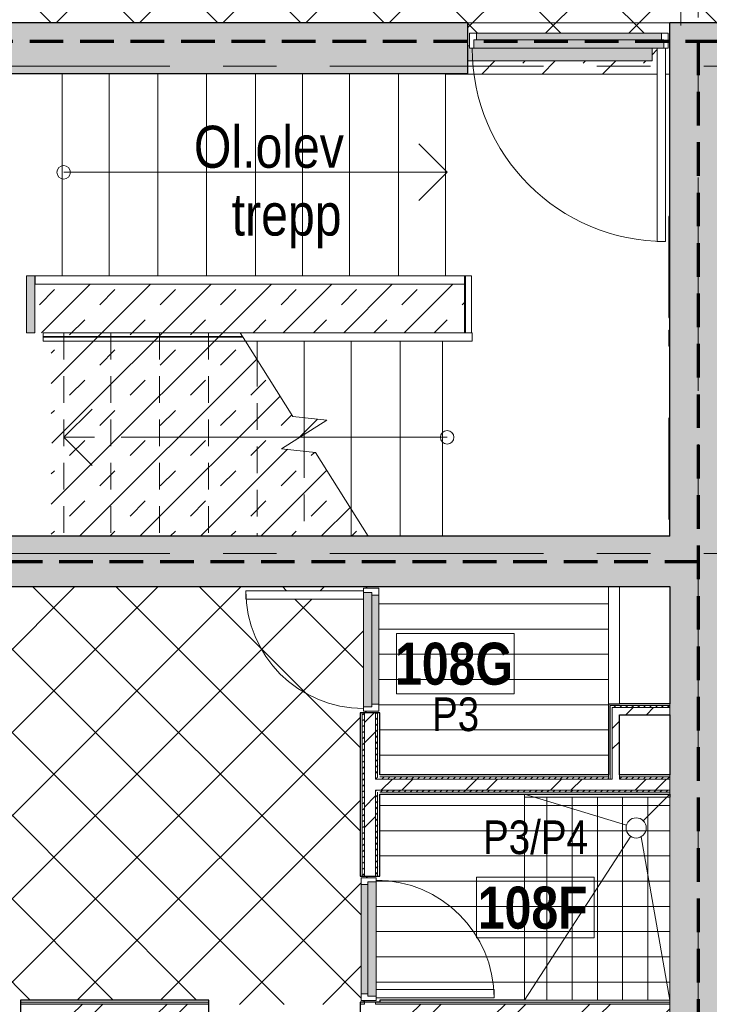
# Model space of a CAD drawing. Header units: millimetres. Extents: x -2180 to 54567, y -1945 to 22251.
# Tile 55 of 143: x 7965 to 12065, y 4817 to 10677. Entities that reach past the tile are written whole.
import ezdxf

# ---------------------------------------------------------------- set-up
doc = ezdxf.new("R2010")
doc.units = ezdxf.units.MM
for name, pattern in [('EST_Dash_2_1_', [300, 200, -100]), ('Grid Line 1_2_', [2222.5, 1270, -317.5, 317.5, -317.5]), ('Overhead', [396.875, 238.125, -158.75]), ('Overhead 1_16_', [257.96875, 158.75, -99.21875])]:
    doc.linetypes.add(name, pattern=pattern)
for name, color, linetype, lineweight, true_color in [('_ hall', 9, 'Continuous', 9, 0x808080), ('_Beyond_-1', 7, 'Continuous', 9, 0x646464), ('Color Fill-1', 7, 'Continuous', 9, 0xab8450), ('Color Fill-3', 9, 'Continuous', 9, 0x808080), ('Color Fill-4', 7, 'Continuous', 9, 0xba7474), ('Cut Pattern-1', 7, 'Continuous', 9, 0x787878), ('Cut Pattern-2', 7, 'Continuous', 25, 0x787878), ('Detail Items-1', 9, 'Continuous', 9, 0x808080), ('Doors-1', 7, 'Continuous', 9, 0x7b918a), ('Doors-3', 7, 'Continuous', 9, 0x646464), ('Generic Models-1', 7, 'Continuous', 9, 0x7b918a), ('Railings-1', 7, 'Continuous', 9, 0xbd9e5e), ('Room Tags-1', 7, 'Continuous', 9, 0x800000), ('SMA_Tuletõkkesektsioon', 1, 'EST_Dash_2_1_', 70, 0xff0000), ('Text Notes-2', 9, 'Continuous', 9, 0x808080)]:
    doc.layers.add(name, color=color, linetype=linetype, lineweight=lineweight, true_color=true_color)
for name, color, linetype, lineweight in [('_Above_ Outlines', 7, 'Overhead 1_16_', 9), ('_Above_ Railings Cut Line', 7, 'Continuous', 9), ('_Beyond_', 7, 'Continuous', 9), ('_Overhead_', 7, 'Overhead', 9), ('Common Edges', 7, 'Continuous', 9), ('Cut Pattern-3', 7, 'Continuous', 9), ('Doors', 7, 'Continuous', 9), ('Doors-2', 7, 'Continuous', 18), ('Floors', 7, 'Continuous', 9), ('Generic Models', 7, 'Continuous', 9), ('Generic Models-2', 7, 'Continuous', 25), ('Grids-1', 7, 'Grid Line 1_2_', 9), ('Plan Swing', 7, 'Continuous', 9), ('Railings', 7, 'Continuous', 9), ('Rails', 7, 'Continuous', 9), ('Room Tags', 7, 'Continuous', 9), ('Stairs', 7, 'Continuous', 9), ('Thin Lines', 7, 'Continuous', 9), ('Walls-1', 7, 'Continuous', 25)]:
    doc.layers.add(name, color=color, linetype=linetype, lineweight=lineweight)
doc.styles.add('Swis721 Cn BT', font='swissc.ttf', dxfattribs={"height": 250})
doc.styles.add('Swis721 Cn BT_1', font='swissc.ttf', dxfattribs={"height": 200})
doc.styles.add('Swis721 Cn BT_B', font='swisscb.ttf', dxfattribs={"height": 250})
pattern_1 = [(45, (0, 0), (0, 35.35534), [25, -25])]
pattern_2 = [(45, (0, 0), (-251.447, 251.447), []), (45, (0, 381), (-251.447, 251.447), [])]
pattern_3 = [(45, (0, 0), (-247.4874, 247.4874), []), (135, (0, 0), (-247.4874, -247.4874), [])]
pattern_4 = [(0, (0, 0), (0, 150), [])]

# ---------------------------------------------------------------- blocks, each defined once
blk = doc.blocks.new('SMA_D01_ 1-poolne - SU-P-01 - 1200x2100 EI 1korrus-2305947-1 Korruse põrandate plaan')
at = {"layer": 'Doors-1'}
for points in [[(525, 50), (550, 50), (550, 90), (-550, 90), (-550, 50), (495, 50)], [(550, 0), (565, 0), (565, 50), (-565, 50), (-565, 0), (529.5, 0)]]:
    blk.add_hatch(color=256, dxfattribs=at).paths.add_polyline_path(points, flags=0)
at = {"layer": 'Doors'}
for p, q in [((-550, 90), (550, 90)), ((550, 50), (-550, 50)), ((-565, 0), (525, 0))]:
    blk.add_line(p, q, dxfattribs=at)
at = {"layer": 'Doors-2'}
for p, q in [((-590, 0), (-590, 90)), ((-590, 90), (-550, 90)), ((-550, 90), (-550, 50)), ((550, 50), (550, 90)), ((550, 90), (590, 90)), ((590, 90), (590, 0)), ((-565, 50), (-565, 0)), ((-550, 50), (-565, 50)), ((565, 50), (550, 50)), ((565, 0), (565, 50)), ((-565, 0), (-590, 0)), ((525, 0), (575, 0)), ((525, -1150), (525, 0)), ((575, 0), (575, -1150)), ((590, 0), (575, 0)), ((575, -1150), (525, -1150))]:
    blk.add_line(p, q, dxfattribs=at)
at = {"layer": 'Plan Swing'}
blk.add_arc((575, 0), 1150, 180, 270, dxfattribs=at)
blk = doc.blocks.new('Generic Models 33 - Generic Models 27-1145208-1 Korruse põrandate plaan')
at = {"layer": 'Generic Models'}
for p, q in [((10496.9, 10352.8), (10496.9, 9152.8)), ((11755.5, 10352.8), (10496.9, 10352.8)), ((10700.1, 10352.8), (10665.1, 10352.8)), ((10890.4, 10352.8), (10845.8, 10352.8)), ((10942.6, 10352.8), (10903, 10352.8)), ((11665.2, 10352.8), (11625.2, 10352.8)), ((11695.2, 10352.8), (11665.2, 10352.8)), ((11730.1, 10352.8), (11718.6, 10352.8)), ((11730.5, 10352.8), (11730.1, 10352.8)), ((11830.5, 10352.8), (11805.5, 10352.8)), ((10610.7, 9152.8), (10615.7, 9152.8)), ((10615.7, 9152.8), (10615.7, 8814)), ((10479.2, 8764), (10479.2, 7602.8)), ((10665.1, 7602.8), (10700.1, 7602.8)), ((10845.8, 7602.8), (10866.5, 7602.8)), ((10866.5, 7602.8), (10875.3, 7602.8)), ((10875.3, 7602.8), (10890.4, 7602.8)), ((10903, 7602.8), (10942.6, 7602.8)), ((11625.2, 7602.8), (11665.2, 7602.8)), ((11666.2, 7602.8), (11695.2, 7602.8)), ((11718.6, 7602.8), (11730.1, 7602.8))]:
    blk.add_line(p, q, dxfattribs=at)
blk = doc.blocks.new('SMA_D01_ 1-poolne - SU-P-01 - 1200x2100 EI-1929719-1 Korruse põrandate plaan')
at = {"layer": '_Beyond_-1'}
blk.add_hatch(color=256, dxfattribs=at).paths.add_polyline_path([(-455.1, -55), (590, -55), (590, 21.1), (-495, 21.1), (-495, 35), (-505, 35), (-505, -55), (-470, -55)], flags=0)
at = {"layer": '_Beyond_'}
for p, q in [((-505, 35), (-495, 35)), ((590, 21.1), (590, -55)), ((590, -55), (-505, -55))]:
    blk.add_line(p, q, dxfattribs=at)
blk = doc.blocks.new('SMA_D01_ 1-poolne - SU-P-04 - 750x2100-1929737-1 Korruse põrandate plaan')
at = {"layer": 'Doors-3'}
for points in [[(340, 38), (-340, 38), (-340, -12), (340, -12), (340, 24.6)], [(325, -52), (325, -12), (-325, -12), (-325, -52), (59.1, -52)]]:
    blk.add_hatch(color=256, dxfattribs=at).paths.add_polyline_path(points, flags=0)
at = {"layer": 'Doors'}
for p, q in [((300, 38), (-340, 38)), ((-325, -12), (325, -12)), ((325, -52), (-325, -52))]:
    blk.add_line(p, q, dxfattribs=at)
at = {"layer": 'Doors-2'}
for p, q in [((350, 738), (300, 738)), ((300, 738), (300, 38)), ((350, 38), (350, 738)), ((-340, 38), (-365, 38)), ((-365, 38), (-365, -52)), ((-340, -12), (-340, 38)), ((300, 38), (350, 38)), ((340, 38), (340, -12)), ((365, 38), (350, 38)), ((365, -52), (365, 38)), ((-365, -52), (-325, -52)), ((-325, -12), (-340, -12)), ((-325, -52), (-325, -12)), ((340, -12), (325, -12)), ((325, -12), (325, -52)), ((325, -52), (365, -52))]:
    blk.add_line(p, q, dxfattribs=at)
at = {"layer": 'Plan Swing'}
blk.add_arc((350, 38), 700, 90, 180, dxfattribs=at)
blk = doc.blocks.new('Railing - Railing-1753870-1 Korruse põrandate plaan')
at = {"layer": '_Above_ Railings Cut Line'}
for p, q in [((8105.7, 8764), (8105.7, 8814)), ((9275.9, 8814), (8105.7, 8814)), ((8105.7, 8764), (8105.7, 8814)), ((9275.9, 8814), (8105.7, 8814)), ((8105.7, 8764), (8105.7, 8814)), ((9275.9, 8814), (8105.7, 8814)), ((8105.7, 8787.5), (8105.7, 8790.5)), ((9290.7, 8790.5), (8105.7, 8790.5)), ((8105.7, 8787.5), (8105.7, 8790.5)), ((9290.7, 8790.5), (8105.7, 8790.5)), ((8105.7, 8787.5), (8105.7, 8790.5)), ((9290.7, 8790.5), (8105.7, 8790.5)), ((8105.7, 8787.5), (8105.7, 8790.5)), ((9290.7, 8790.5), (8105.7, 8790.5)), ((8105.7, 8787.5), (8105.7, 8790.5)), ((9290.7, 8790.5), (8105.7, 8790.5)), ((8105.7, 8787.5), (8105.7, 8790.5)), ((9290.7, 8790.5), (8105.7, 8790.5)), ((8105.7, 8787.5), (8105.7, 8790.5)), ((9290.7, 8790.5), (8105.7, 8790.5)), ((8105.7, 8787.5), (8105.7, 8790.5)), ((9290.7, 8790.5), (8105.7, 8790.5)), ((8105.7, 8787.5), (8105.7, 8790.5)), ((9290.7, 8790.5), (8105.7, 8790.5)), ((8105.7, 8787.5), (8105.7, 8790.5)), ((9290.7, 8790.5), (8105.7, 8790.5)), ((8105.7, 8787.5), (8105.7, 8790.5)), ((9290.7, 8790.5), (8105.7, 8790.5)), ((8105.7, 8787.5), (8105.7, 8790.5)), ((9290.7, 8790.5), (8105.7, 8790.5)), ((8105.7, 8787.5), (8105.7, 8790.5)), ((9290.7, 8790.5), (8105.7, 8790.5)), ((8105.7, 8787.5), (8105.7, 8790.5)), ((9290.7, 8790.5), (8105.7, 8790.5)), ((8105.7, 8787.5), (8105.7, 8790.5)), ((9290.7, 8790.5), (8105.7, 8790.5)), ((9292.6, 8787.5), (8105.7, 8787.5)), ((9292.6, 8787.5), (8105.7, 8787.5)), ((9292.6, 8787.5), (8105.7, 8787.5)), ((9292.6, 8787.5), (8105.7, 8787.5)), ((9292.6, 8787.5), (8105.7, 8787.5)), ((9292.6, 8787.5), (8105.7, 8787.5)), ((9292.6, 8787.5), (8105.7, 8787.5)), ((9292.6, 8787.5), (8105.7, 8787.5)), ((9292.6, 8787.5), (8105.7, 8787.5)), ((9292.6, 8787.5), (8105.7, 8787.5)), ((9292.6, 8787.5), (8105.7, 8787.5)), ((9292.6, 8787.5), (8105.7, 8787.5)), ((9292.6, 8787.5), (8105.7, 8787.5)), ((9292.6, 8787.5), (8105.7, 8787.5)), ((9292.6, 8787.5), (8105.7, 8787.5)), ((9307.4, 8764), (8105.7, 8764)), ((9307.4, 8764), (8105.7, 8764)), ((9307.4, 8764), (8105.7, 8764))]:
    blk.add_line(p, q, dxfattribs=at)
at = {"layer": 'Rails'}
for p, q in [((9275.9, 8814), (9307.4, 8764)), ((10655.7, 8814), (9275.9, 8814)), ((10655.7, 8814), (10655.7, 8764)), ((10655.7, 8764), (9307.4, 8764))]:
    blk.add_line(p, q, dxfattribs=at)
blk = doc.blocks.new('Railing - Railing-1753888-1 Korruse põrandate plaan')
at = {"layer": 'Rails'}
for p, q in [((8056.9, 9152.8), (10610.7, 9152.8)), ((8056.9, 9102.8), (8056.9, 9152.8)), ((8193.8, 9152.8), (8216.9, 9152.8)), ((8216.9, 9152.8), (8293.2, 9152.8)), ((8293.2, 9152.8), (8496.9, 9152.8)), ((8496.9, 9152.8), (8579.8, 9152.8)), ((8579.8, 9152.8), (8786.9, 9152.8)), ((8786.9, 9152.8), (8866.5, 9152.8)), ((8866.5, 9152.8), (9076.9, 9152.8)), ((9076.9, 9152.8), (9153.2, 9152.8)), ((9153.2, 9152.8), (9366.9, 9152.8)), ((9366.9, 9152.8), (9439.8, 9152.8)), ((9439.8, 9152.8), (9646.9, 9152.8)), ((9646.9, 9152.8), (9726.5, 9152.8)), ((9726.5, 9152.8), (9926.9, 9152.8)), ((9926.9, 9152.8), (10013.2, 9152.8)), ((10013.2, 9152.8), (10216.9, 9152.8)), ((10216.9, 9152.8), (10299.8, 9152.8)), ((10610.7, 9152.8), (10610.7, 9102.8)), ((8056.9, 9102.8), (10610.7, 9102.8))]:
    blk.add_line(p, q, dxfattribs=at)
blk = doc.blocks.new('Railing - Railing-1793160-1 Korruse põrandate plaan')
at = {"layer": 'Rails'}
for p, q in [((10610.7, 9152.8), (10650.7, 9152.8)), ((10650.7, 8814), (10650.7, 9152.8)), ((10610.7, 9102.8), (10610.7, 8814))]:
    blk.add_line(p, q, dxfattribs=at)
blk = doc.blocks.new('Railing - Railing-2304121-1 Korruse põrandate plaan')
at = {"layer": 'Railings-1'}
blk.add_hatch(color=256, dxfattribs=at).paths.add_polyline_path([(8038.4, 8814), (8055.2, 8814), (8055.2, 9152.8), (8005.2, 9152.8), (8005.2, 8814)], flags=0)
at = {"layer": 'Rails'}
for p, q in [((8005.2, 9152.8), (8055.2, 9152.8)), ((8005.2, 9152.8), (8005.2, 8814)), ((8005.2, 9152.8), (8028.9, 9152.8)), ((8005.2, 9152.8), (8005.2, 8814)), ((8031.5, 9152.8), (8055.2, 9152.8)), ((8055.2, 8814), (8055.2, 9152.8)), ((8055.2, 8814), (8005.2, 8814)), ((8028.9, 8814), (8005.2, 8814)), ((8055.2, 8814), (8031.5, 8814))]:
    blk.add_line(p, q, dxfattribs=at)
blk = doc.blocks.new('Generic Models 35 - Generic Models 8-2304221-1 Korruse põrandate plaan')
at = {"layer": 'Generic Models-1'}
for points in [[(11801.3, 9429.2), (11806.3, 9429.2), (11806.3, 9462), (11801.3, 9462), (11801.3, 9446.2)], [(11806.3, 9366.2), (11806.3, 9429.2), (11801.3, 9429.2), (11801.3, 9366.2)]]:
    blk.add_hatch(color=256, dxfattribs=at).paths.add_polyline_path(points, flags=0)
at = {"layer": 'Generic Models'}
for p, q in [((11801.3, 9429.2), (11801.3, 9462)), ((11806.3, 9462), (11801.3, 9462)), ((11801.3, 9366.2), (11801.3, 9429.2)), ((11801.3, 9429.2), (11806.3, 9429.2)), ((11801.3, 9366.2), (11806.3, 9366.2))]:
    blk.add_line(p, q, dxfattribs=at)
at = {"layer": 'Generic Models-2'}
for p, q in [((11801.3, 10137.1), (11801.3, 9537.1)), ((11806.3, 10137.1), (11801.3, 10137.1)), ((11806.3, 9537.1), (11806.3, 10137.1)), ((11801.3, 9537.1), (11806.3, 9537.1)), ((11801.3, 8937.1), (11801.3, 8337.1)), ((11806.3, 8937.1), (11801.3, 8937.1)), ((11806.3, 8337.1), (11806.3, 8937.1)), ((11801.3, 8337.1), (11806.3, 8337.1))]:
    blk.add_line(p, q, dxfattribs=at)
blk = doc.blocks.new('1_0 Room Tag - 2_5mm Nr-411650-1 Korruse põrandate plaan')
at = {"layer": 'Room Tags'}
for p, q in [((3.5, 1.8), (-3.5, 1.8)), ((-3.5, 1.8), (-3.5, -1.8)), ((3.5, 1.8), (3.5, -1.8)), ((3.5, -1.8), (-3.5, -1.8))]:
    blk.add_line(p, q, dxfattribs=at)

msp = doc.modelspace()

# ---------------------------------------------------------------- hatches: boundary and pattern name
at = {"layer": 'Color Fill-1'}
h = msp.add_hatch(dxfattribs=at)
h.set_pattern_fill('FP_39', color=256, style=0, pattern_type=2)
h.set_pattern_definition(pattern_3)
h.paths.add_polyline_path([(10640.5, 10521), (10640.5, 10597.1), (11755.5, 10597.1), (11755.5, 10657.1), (12147.2, 10656.8), (12147.2, 10612.1), (15187.1, 10612.1), (15187.1, 10554.1), (15197.1, 10554.1), (15197.1, 10606.1), (16377.1, 10606.1), (16377.1, 10554.1), (16387.1, 10554.1), (16387.1, 10612.1), (20601, 10612.1), (20601, 10554.1), (20611, 10554.1), (20611, 10586.1), (21591, 10586.1), (21591, 10554.1), (21601, 10554.1), (21601, 10612.1), (23843.1, 10612.1), (23843.1, 10575.2), (24163.1, 10575.2), (24163.1, 10577.1), (24218.2, 10577.1), (24218.2, 10575.2), (25418.2, 10575.2), (25418.2, 10577.1), (25547.1, 10577.1), (25547.1, 10582.1), (26027.1, 10582.1), (26027.1, 10577.1), (30166, 10577.1), (30166, 11857.1), (27666.3, 11857.1), (27666.3, 11915.1), (27656.3, 11915.1), (27656.3, 11857.1), (27641.3, 11857.1), (27641.3, 10907.1), (27591.3, 10907.1), (27591.3, 11857.1), (26676.3, 11857.1), (26676.3, 11915.1), (26666.3, 11915.1), (26666.3, 11857.1), (21513.7, 11857.1), (21513.7, 11915.1), (21503.7, 11915.1), (21503.7, 11883.1), (20523.7, 11883.1), (20523.7, 11915.1), (20513.7, 11915.1), (20513.7, 11857.1), (15601.3, 11857.1), (15601.3, 11915.1), (15591.3, 11915.1), (15591.3, 11883.1), (14611.3, 11883.1), (14611.3, 11915.1), (14601.3, 11915.1), (14601.3, 11857.1), (9517.3, 11857.1), (9517.3, 11915.1), (9507.3, 11915.1), (9507.3, 11857.1), (8592.3, 11857.1), (8592.3, 10907.1), (8542.3, 10907.1), (8542.3, 11857.1), (8527.3, 11857.1), (8527.3, 11915.1), (8517.3, 11915.1), (8517.3, 11857.1), (6132.8, 11857.1), (6132.8, 11854.1), (5982.8, 11854.1), (5982.8, 10654.1), (6132.8, 10654.1), (6132.8, 10657.1), (10630.5, 10657.1), (10630.5, 10521)], flags=0)
h = msp.add_hatch(dxfattribs=at)
h.set_pattern_fill('FP_39', color=256, style=0, pattern_type=2)
h.set_pattern_definition(pattern_3)
h.paths.add_polyline_path([(9979.6, 4785), (9989.6, 4785), (9989.6, 4830.5), (10047.6, 4830.5), (10047.6, 4840.5), (9995.6, 4840.5), (9995.6, 5570.5), (10047.6, 5570.5), (10047.6, 5580.5), (9989.6, 5580.5), (9989.6, 6552.8), (10047.6, 6552.8), (10047.6, 6562.8), (10009.6, 6562.8), (10009.6, 7227.8), (9309.6, 7227.8), (9309.6, 7277.8), (10009.6, 7277.8), (10009.6, 7292.8), (10047.6, 7292.8), (10047.6, 7302.8), (7731.1, 7302.8), (7731.1, 7452.8), (7706.1, 7452.8), (7706.1, 6302.8), (7656.1, 6302.8), (7656.1, 7452.8), (6531.1, 7452.8), (6531.1, 7250), (5455.6, 7250), (5455.6, 7358.3), (2999.1, 7358.3), (2999.1, 7258.3), (2941.1, 7258.3), (2941.1, 7248.3), (2973.1, 7248.3), (2973.1, 6368.3), (2941.1, 6368.3), (2941.1, 6358.3), (2999.1, 6358.3), (2999.1, 5755), (2941.1, 5755), (2941.1, 5745), (2973.1, 5745), (2973.1, 4865), (2941.1, 4865), (2941.1, 4855), (3099.1, 4855), (3099.1, 4797), (3109.1, 4797), (3109.1, 4829), (3989.1, 4829), (3989.1, 4797), (3999.1, 4797), (3999.1, 4855), (7070.3, 4855), (7070.3, 4785), (7080.3, 4785), (7080.3, 4817), (7960.3, 4816.8), (7960.3, 4785), (7970.3, 4785), (7970.3, 4843), (9089.6, 4843), (9089.6, 4785), (9099.6, 4785), (9099.6, 4817), (9979.6, 4817)], flags=0)
at = {"layer": 'Color Fill-3'}
h = msp.add_hatch(dxfattribs=at)
h.set_pattern_fill('FP_42', color=256, style=0, pattern_type=2)
h.set_pattern_definition(pattern_4)
h.paths.add_polyline_path([(11466, 6183), (11466, 7302.8), (10047.6, 7302.8), (10047.6, 7292.8), (10099.6, 7292.8), (10099.6, 6562.8), (10047.6, 6562.8), (10047.6, 6552.8), (10105.6, 6552.8), (10105.6, 6183), (11341.8, 6183)], flags=0)
h = msp.add_hatch(dxfattribs=at)
h.set_pattern_fill('FP_42', color=256, style=0, pattern_type=2)
h.set_pattern_definition(pattern_4)
h.paths.add_polyline_path([(10047.6, 4830.5), (10105.6, 4830.5), (10105.6, 4843), (10966.9, 4843), (10966.9, 6050.1), (11830.5, 6050.1), (11830.5, 6067), (10105.6, 6067), (10105.6, 5580.5), (10047.6, 5580.5), (10047.6, 5570.5), (10085.6, 5570.5), (10085.6, 4905.5), (10785.6, 4905.5), (10785.6, 4855.5), (10085.6, 4855.5), (10085.6, 4840.5), (10047.6, 4840.5)], flags=0)
at = {"layer": 'Color Fill-4'}
h = msp.add_hatch(dxfattribs=at)
h.set_pattern_fill('FP_41', color=256, style=0, pattern_type=2)
h.set_pattern_definition([(45, (0, 0), (-179.605, 179.605), []), (45, (179.6, 0), (-179.605, 179.605), [127, -127])])
h.paths.add_polyline_path([(7731.1, 7452.8), (7731.1, 7602.8), (6531.1, 7602.8), (6531.1, 7455), (6541.1, 7455), (6541.1, 7542.8), (7721.1, 7542.8), (7721.1, 7452.8)], flags=0)
h.paths.add_polyline_path([(10037.9, 7602.8), (9724.5, 8100.9), (9522.5, 8123.8), (9791.3, 8292.9), (9589.3, 8315.9), (9275.9, 8814), (10610.7, 8814), (10610.7, 9102.8), (8056.9, 9102.8), (8056.9, 9152.8), (8055.2, 9152.8), (8055.2, 8814), (8153, 8814), (8153, 8251.6), (8156.9, 8251.6), (8156.9, 8151.6), (8153, 8151.6), (8153, 7602.8), (10007.1, 7602.8)], flags=0)
h.paths.add_polyline_path([(6022.3, 7660), (6144.3, 7660), (6144.3, 10357.1), (6022.3, 10357.1), (6022.3, 8184)], flags=0)
h.paths.add_polyline_path([(10680.4, 10352.8), (11755.5, 10352.8), (11755.5, 10507.1), (11725.5, 10507.1), (11725.5, 10431), (10630.5, 10431), (10630.5, 10357.1), (10496.9, 10357.1), (10496.9, 10352.8), (10630.5, 10352.8)], flags=0)
at = {"layer": 'Cut Pattern-1'}
h = msp.add_hatch(color=256, dxfattribs=at)
h.paths.add_polyline_path([(11800.8, 7302.8), (11830.5, 7302.8), (11830.5, 7602.8), (7731.1, 7602.8), (7731.1, 7302.8), (10680.4, 7302.8)], flags=0)
h.paths.add_polyline_path([(6360.5, 7302.8), (6531.1, 7302.8), (6531.1, 7602.8), (6360.5, 7602.8), (6360.5, 7358.3)], flags=0)
msp.add_hatch(color=256, dxfattribs=at).paths.add_polyline_path([(11923.7, 4354.6), (12130.5, 4354.6), (12130.5, 7236), (11830.5, 7236), (11830.5, 4354.6)], flags=0)
h = msp.add_hatch(dxfattribs=at)
h.set_pattern_fill('FP_3', color=256, style=0, pattern_type=2)
h.set_pattern_definition(pattern_2)
h.paths.add_polyline_path([(11530.5, 6158), (11530.5, 6582.8), (11488.5, 6582.8), (11488.5, 6158)], flags=0)
h = msp.add_hatch(dxfattribs=at)
h.set_pattern_fill('FP_3', color=256, style=0, pattern_type=2)
h.set_pattern_definition(pattern_2)
h.paths.add_polyline_path([(11811.3, 6540.8), (11830.5, 6540.8), (11830.5, 6582.8), (11530.5, 6582.8), (11530.5, 6540.8), (11804, 6540.8)], flags=0)
h = msp.add_hatch(dxfattribs=at)
h.set_pattern_fill('FP_3', color=256, style=0, pattern_type=2)
h.set_pattern_definition(pattern_2)
h.paths.add_polyline_path([(10080.6, 4818), (10080.6, 4830.5), (10014.6, 4830.5), (10014.6, 4818)], flags=0)
h.paths.add_polyline_path([(10080.6, 5580.5), (10080.6, 6552.8), (10014.6, 6552.8), (10014.6, 5580.5)], flags=0)
h = msp.add_hatch(dxfattribs=at)
h.set_pattern_fill('FP_3', color=256, style=0, pattern_type=2)
h.set_pattern_definition(pattern_2)
h.paths.add_polyline_path([(11302.1, 6092), (11830.5, 6092), (11830.5, 6158), (10080.6, 6158), (10080.6, 6092), (10680.4, 6092)], flags=0)
h = msp.add_hatch(dxfattribs=at)
h.set_pattern_fill('FP_3', color=256, style=0, pattern_type=2)
h.set_pattern_definition(pattern_2)
h.paths.add_polyline_path([(11830.5, 4752), (11830.5, 4818), (9989.6, 4818), (9989.6, 4752), (11811.5, 4752)], flags=0)
h.paths.add_polyline_path([(8815.5, 4752), (9089.6, 4752), (9089.6, 4818), (7970.3, 4818), (7970.3, 4752), (8193.8, 4752)], flags=0)
at = {"layer": 'Cut Pattern-2'}
h = msp.add_hatch(color=256, dxfattribs=at)
h.paths.add_polyline_path([(8193.8, 10357.1), (10630.5, 10357.1), (10630.5, 10568.4), (6149.5, 10568.4), (6149.5, 10657.1), (6132.8, 10657.1), (6132.8, 10357.1), (8005.2, 10357.1)], flags=0)
h.paths.add_polyline_path([(12023.5, 10357.1), (12130.5, 10357.1), (12130.5, 10568.4), (11830.5, 10568.4), (11830.5, 10357.1), (11946, 10357.1)], flags=0)
h = msp.add_hatch(color=256, dxfattribs=at)
h.paths.add_polyline_path([(12110.6, 10568.4), (12130.5, 10568.4), (12130.5, 10657.1), (11830.5, 10657.1), (11830.5, 10568.4), (12083.3, 10568.4)], flags=0)
h.paths.add_polyline_path([(6328.9, 10568.4), (10630.5, 10568.4), (10630.5, 10657.1), (6149.5, 10657.1), (6149.5, 10568.4)], flags=0)
msp.add_hatch(color=256, dxfattribs=at).paths.add_polyline_path([(11830.5, 7236), (12130.5, 7236), (12130.5, 10357.1), (11830.5, 10357.1), (11830.5, 7302.8)], flags=0)
at = {"layer": 'Cut Pattern-3'}
h = msp.add_hatch(dxfattribs=at)
h.set_pattern_fill('FP_1', color=256, style=0, pattern_type=2)
h.set_pattern_definition(pattern_1)
h.paths.add_polyline_path([(11488.5, 6582.8), (11830.5, 6582.8), (11830.5, 6595.3), (11488.5, 6595.3)], flags=0)
h = msp.add_hatch(dxfattribs=at)
h.set_pattern_fill('FP_1', color=256, style=0, pattern_type=2)
h.set_pattern_definition(pattern_1)
h.paths.add_polyline_path([(10002.1, 5580.5), (10014.6, 5580.5), (10014.6, 6552.8), (10002.1, 6552.8), (10002.1, 6055.4)], flags=0)
h = msp.add_hatch(dxfattribs=at)
h.set_pattern_fill('FP_1', color=256, style=0, pattern_type=2)
h.set_pattern_definition(pattern_1)
h.paths.add_polyline_path([(10080.6, 5580.5), (10093.1, 5580.5), (10093.1, 6092), (10080.6, 6092), (10080.6, 6055.4)], flags=0)
h.paths.add_polyline_path([(10093.1, 6158), (10093.1, 6552.8), (10080.6, 6552.8), (10080.6, 6158)], flags=0)
h = msp.add_hatch(dxfattribs=at)
h.set_pattern_fill('FP_1', color=256, style=0, pattern_type=2)
h.set_pattern_definition(pattern_1)
h.paths.add_polyline_path([(10093.1, 5580.5), (10105.6, 5580.5), (10105.6, 6079.5), (10093.1, 6079.5), (10093.1, 6055.4)], flags=0)
h.paths.add_polyline_path([(10105.6, 6170.5), (10105.6, 6552.8), (10093.1, 6552.8), (10093.1, 6170.5)], flags=0)
h = msp.add_hatch(dxfattribs=at)
h.set_pattern_fill('FP_1', color=256, style=0, pattern_type=2)
h.set_pattern_definition(pattern_1)
h.paths.add_polyline_path([(11466, 6158), (11466, 6170.5), (10093.1, 6170.3), (10093.1, 6158), (11302.1, 6158)], flags=0)
h.paths.add_polyline_path([(11530.5, 6158), (11830.5, 6158), (11830.5, 6170.5), (11530.5, 6170.5)], flags=0)
h = msp.add_hatch(dxfattribs=at)
h.set_pattern_fill('FP_1', color=256, style=0, pattern_type=2)
h.set_pattern_definition(pattern_1)
h.paths.add_polyline_path([(11302.1, 6079.5), (11830.5, 6079.5), (11830.5, 6092), (10093.1, 6092), (10093.7, 6079.5), (10680.4, 6079.5)], flags=0)
h = msp.add_hatch(dxfattribs=at)
h.set_pattern_fill('FP_1', color=256, style=0, pattern_type=2)
h.set_pattern_definition(pattern_1)
h.paths.add_polyline_path([(10785.6, 4818), (11830.5, 4818), (11830.5, 4830.5), (10080.6, 4830.5), (10080.6, 4818), (10680.4, 4818)], flags=0)
h.paths.add_polyline_path([(7970.3, 4818), (9089.6, 4818), (9089.6, 4830.5), (7970.3, 4830.5), (7970.3, 4821.8)], flags=0)
h.paths.add_polyline_path([(10014.6, 4818), (10014.6, 4830.5), (9989.6, 4830.5), (9989.6, 4818)], flags=0)
at = {"layer": 'Detail Items-1'}
h = msp.add_hatch(dxfattribs=at)
h.set_pattern_fill('FP_40', color=256, style=0, pattern_type=2)
h.set_pattern_definition([(0, (0, 0), (0, 150), []), (90, (0, 0), (-150, 9e-15), [])])
h.paths.add_polyline_path([(11811.1, 4843), (11830.5, 4843), (11830.5, 6050.1), (10966.9, 6050.1), (10966.9, 4843)], flags=0)
h.paths.add_polyline_path([(23843.1, 9287.1), (23843.1, 10487.1), (23048.7, 10487.1), (23048.7, 9287.1), (23301.8, 9287.1)], flags=0)
h.paths.add_polyline_path([(29066, 11973.1), (29866, 11973.1), (29866, 13052.1), (29066, 13052.1), (29066, 12441)], flags=0)
h.paths.add_polyline_path([(17893.9, 11973.1), (17893.9, 13052.1), (17051.2, 13052.1), (17051.2, 11973.1), (17861.7, 11973.1)], flags=0)
h.paths.add_polyline_path([(18213.9, 11973.1), (19057.4, 11973.1), (19057.4, 13052.1), (18213.9, 13052.1), (18213.9, 12441)], flags=0)
h.paths.add_polyline_path([(7077.4, 12009), (7077.4, 13052.1), (6213.8, 13052.1), (6213.8, 12009), (6950.5, 12009)], flags=0)

# ---------------------------------------------------------------- linework, layer by layer
at = {"layer": '_ hall'}
for p, q in [((10966.9, 4843), (10966.9, 6067)), ((11573.1, 5884.3), (10966.9, 6067)), ((11673, 5909.4), (11830.5, 6067)), ((10966.9, 4843), (11598.6, 5817.7)), ((11659.3, 5814.3), (11830.5, 4843)), ((10966.9, 4843), (10966.9, 4923))]:
    msp.add_line(p, q, dxfattribs=at)
msp.add_circle((11630.5, 5867), 60, dxfattribs=at)
at = {"layer": '_Above_ Outlines'}
for p, q in [((8226.9, 8814), (8226.9, 7602.8)), ((9275.9, 8814), (8226.9, 8814)), ((8506.9, 8814), (8506.9, 7602.8)), ((8796.9, 8814), (8796.9, 7602.8)), ((9086.9, 8814), (9086.9, 7602.8)), ((9376.9, 8653.4), (9376.9, 7602.8)), ((9656.9, 8308.2), (9656.9, 8208.4)), ((9656.9, 8108.6), (9656.9, 7602.8)), ((9936.9, 7763.3), (9936.9, 7602.8)), ((10037.9, 7602.8), (8226.9, 7602.8))]:
    msp.add_line(p, q, dxfattribs=at)
at = {"layer": '_Beyond_'}
for p, q in [((11466, 6602.8), (11466, 7302.8)), ((11530.5, 7302.8), (11530.5, 6605.3))]:
    msp.add_line(p, q, dxfattribs=at)
at = {"layer": '_Overhead_'}
for p, q in [((11896.8, 13642.1), (11896.8, 10642.1)), ((10506.9, 9768.5), (10226.9, 10048.5)), ((10506.9, 9768.5), (10226.9, 9488.5)), ((8226.9, 8191.4), (8506.9, 8471.4)), ((8226.9, 8191.4), (8506.9, 7911.4)), ((8806.9, 8191.4), (8226.9, 8191.4))]:
    msp.add_line(p, q, dxfattribs=at)
at = {"layer": 'Common Edges'}
for p, q in [((11830.5, 6595.3), (11476, 6595.3)), ((11476, 6158), (11476, 6595.3)), ((11830.5, 6582.8), (11488.5, 6582.8)), ((11488.5, 6158), (11488.5, 6582.8)), ((11830.5, 6540.8), (11830.5, 6605.3)), ((10002.1, 6552.8), (10002.1, 5580.5)), ((10014.6, 6552.8), (10014.6, 5580.5)), ((10080.6, 6552.8), (10080.6, 6158)), ((10093.1, 6552.8), (10093.1, 6170.5)), ((11488.5, 6158), (10080.6, 6158)), ((10105.6, 6170.5), (11466, 6170.5)), ((11466, 6158), (11466, 6183)), ((11530.5, 6158), (11530.5, 6183)), ((11530.5, 6170.5), (11830.5, 6170.5)), ((11530.5, 6158), (11830.5, 6158)), ((11830.5, 6067), (11830.5, 6183)), ((10080.6, 6092), (10080.6, 5580.5)), ((10080.6, 6092), (11830.5, 6092)), ((10093.1, 6079.5), (10093.1, 5580.5)), ((10105.6, 6079.5), (11830.5, 6079.5)), ((9089.6, 4830.5), (7970.3, 4830.5)), ((9089.6, 4818), (7970.3, 4818)), ((10014.6, 4818), (9989.6, 4818)), ((10014.6, 4830.5), (10014.6, 4818)), ((10080.6, 4830.5), (10080.6, 4818)), ((11830.5, 4818), (10080.6, 4818)), ((11830.5, 4830.5), (10105.6, 4830.5)), ((11830.5, 4727), (11830.5, 4843))]:
    msp.add_line(p, q, dxfattribs=at)
at = {"layer": 'Floors'}
msp.add_line((10630.5, 10657.1), (11830.5, 10657.1), dxfattribs=at)
at = {"layer": 'Grids-1'}
for p, q in [((12000, 18627.8), (12000, 1154.9)), ((919.8, 10400), (34984.4, 10400)), ((919.8, 7500), (34984.4, 7500))]:
    msp.add_line(p, q, dxfattribs=at)
at = {"layer": 'SMA_Tuletõkkesektsioon'}
for p, q in [((12724.7, 10547.1), (3300, 10547.1)), ((12000, 10547.1), (12000, -451)), ((12000, 7450), (-300, 7450))]:
    msp.add_line(p, q, dxfattribs=at)
at = {"layer": 'Stairs'}
for p, q in [((8216.9, 9152.8), (8216.9, 10357.1)), ((8496.9, 9152.8), (8496.9, 10357.1)), ((8786.9, 9152.8), (8786.9, 10357.1)), ((9076.9, 9152.8), (9076.9, 10357.1)), ((9366.9, 9152.8), (9366.9, 10357.1)), ((9646.9, 9152.8), (9646.9, 10357.1)), ((9926.9, 9152.8), (9926.9, 10357.1)), ((10216.9, 9152.8), (10216.9, 10357.1)), ((10496.9, 10352.8), (10496.9, 10357.1)), ((10496.9, 9152.8), (10496.9, 10352.8)), ((8216.9, 9152.8), (8496.9, 9152.8)), ((9437.1, 9152.8), (9926.9, 9152.8)), ((9926.9, 9152.8), (9930.2, 9152.8)), ((9930.2, 9152.8), (10216.9, 9152.8)), ((9589.3, 8315.9), (9307.4, 8764)), ((9376.9, 8764), (9376.9, 8653.4)), ((9656.9, 8764), (9656.9, 8308.2)), ((9936.9, 8764), (9936.9, 7763.3)), ((10226.9, 8764), (10226.9, 7602.8)), ((9522.5, 8123.8), (9791.3, 8292.9)), ((9791.3, 8292.9), (9589.3, 8315.9)), ((9656.9, 8208.4), (9656.9, 8108.6)), ((9724.5, 8100.9), (9522.5, 8123.8)), ((10037.9, 7602.8), (9724.5, 8100.9))]:
    msp.add_line(p, q, dxfattribs=at)
at = {"layer": 'Thin Lines'}
for p, q in [((8226.9, 9768.5), (10506.9, 9768.5)), ((10506.9, 8191.4), (8806.9, 8191.4)), ((11830.5, 6050.1), (10966.9, 6050.1)), ((10966.9, 6050.1), (10966.9, 4843)), ((11830.5, 4843), (11830.5, 6050.1)), ((10966.9, 4843), (11830.5, 4843))]:
    msp.add_line(p, q, dxfattribs=at)
for centre in [(8226.9, 9768.5), (10506.9, 8191.4)]:
    msp.add_circle(centre, 40, dxfattribs=at)
at = {"layer": 'Walls-1'}
for p, q in [((10630.5, 10657.1), (6132.8, 10657.1)), ((10630.5, 10357.1), (10630.5, 10657.1)), ((12130.5, 10657.1), (11830.5, 10657.1)), ((11830.5, 7602.8), (11830.5, 10657.1)), ((5832.8, 10357.1), (10630.5, 10357.1)), ((11830.5, 7602.8), (7731.1, 7602.8)), ((7731.1, 7302.8), (11830.5, 7302.8)), ((11830.5, 7302.8), (11830.5, 6605.3)), ((11466, 6602.8), (11466, 6183)), ((11530.5, 6602.8), (11466, 6602.8)), ((11830.5, 6605.3), (11530.5, 6605.3)), ((11530.5, 6605.3), (11530.5, 6602.8)), ((10105.6, 6552.8), (9989.6, 6552.8)), ((9989.6, 6552.8), (9989.6, 5580.5)), ((10105.6, 6183), (10105.6, 6552.8)), ((11530.5, 6540.8), (11830.5, 6540.8)), ((11530.5, 6183), (11530.5, 6540.8)), ((11830.5, 6540.8), (11830.5, 6183)), ((11466, 6183), (10105.6, 6183)), ((11830.5, 6183), (11530.5, 6183)), ((10105.6, 5580.5), (10105.6, 6067)), ((10105.6, 6067), (11830.5, 6067)), ((11830.5, 6067), (11830.5, 6050.1)), ((9989.6, 5580.5), (10105.6, 5580.5)), ((9089.6, 4843), (7970.3, 4843)), ((7970.3, 4843), (7970.3, 4727)), ((9089.6, 4727), (9089.6, 4843)), ((10105.6, 4830.5), (9989.6, 4830.5)), ((9989.6, 4830.5), (9989.6, 4727)), ((10966.9, 4843), (10105.6, 4843)), ((10105.6, 4843), (10105.6, 4830.5))]:
    msp.add_line(p, q, dxfattribs=at)

# ---------------------------------------------------------------- block references
at = {"layer": 'Doors'}
for name, p in [('SMA_D01_ 1-poolne - SU-P-01 - 1200x2100 EI 1korrus-2305947-1 Korruse põrandate plaan', (11230.5, 10507.1)), ('SMA_D01_ 1-poolne - SU-P-01 - 1200x2100 EI-1929719-1 Korruse põrandate plaan', (11135.5, 10486))]:
    msp.add_blockref(name, p, dxfattribs=at)
for p, rotation in [((10047.6, 6927.8), 89.99999999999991), ((10047.6, 5205.5), 269.9999999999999)]:
    msp.add_blockref('SMA_D01_ 1-poolne - SU-P-04 - 750x2100-1929737-1 Korruse põrandate plaan', p, dxfattribs=dict(at, rotation=rotation))
at = {"layer": 'Generic Models'}
for name, p in [('Generic Models 33 - Generic Models 27-1145208-1 Korruse põrandate plaan', (0, 0)), ('Generic Models 35 - Generic Models 8-2304221-1 Korruse põrandate plaan', (24.2, -632.2))]:
    msp.add_blockref(name, p, dxfattribs=at)
at = {"layer": 'Railings'}
for name in ['Railing - Railing-2304121-1 Korruse põrandate plaan', 'Railing - Railing-1753888-1 Korruse põrandate plaan', 'Railing - Railing-1793160-1 Korruse põrandate plaan', 'Railing - Railing-1753870-1 Korruse põrandate plaan']:
    msp.add_blockref(name, (0, 0), dxfattribs=at)
at = {"layer": 'Room Tags', "xscale": 99.99999999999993, "yscale": 99.99999999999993, "zscale": 99.99999999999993}
for p in [(10555.8, 6844.8), (11031.1, 5393.3)]:
    msp.add_blockref('1_0 Room Tag - 2_5mm Nr-411650-1 Korruse põrandate plaan', p, dxfattribs=at)

# ---------------------------------------------------------------- texts
at = {"layer": 'Room Tags', "char_height": 250, "attachment_point": 1, "style": 'Swis721 Cn BT_B'}
for s, insert, width in [('108G', (10197.2, 6969.3), 865.822), ('108F', (10688.9, 5517.8), 825.738)]:
    msp.add_mtext(s, dxfattribs=dict(at, insert=insert, width=width))
at = {"layer": 'Room Tags-1', "char_height": 200, "attachment_point": 1, "style": 'Swis721 Cn BT_1'}
for s, insert, width in [('P3', (10416.8, 6643.4), 328.692), ('P3/P4', (10720.1, 5911.4), 745.569)]:
    msp.add_mtext(s, dxfattribs=dict(at, insert=insert, width=width))
at = {"layer": 'Text Notes-2', "char_height": 250, "attachment_point": 1, "style": 'Swis721 Cn BT'}
for s, insert, width in [('Ol.olev ', (9001.2, 10045.5), 1058.227), ('trepp', (9226.1, 9642), 785.654)]:
    msp.add_mtext(s, dxfattribs=dict(at, insert=insert, width=width))

doc.saveas('drawing.dxf')
